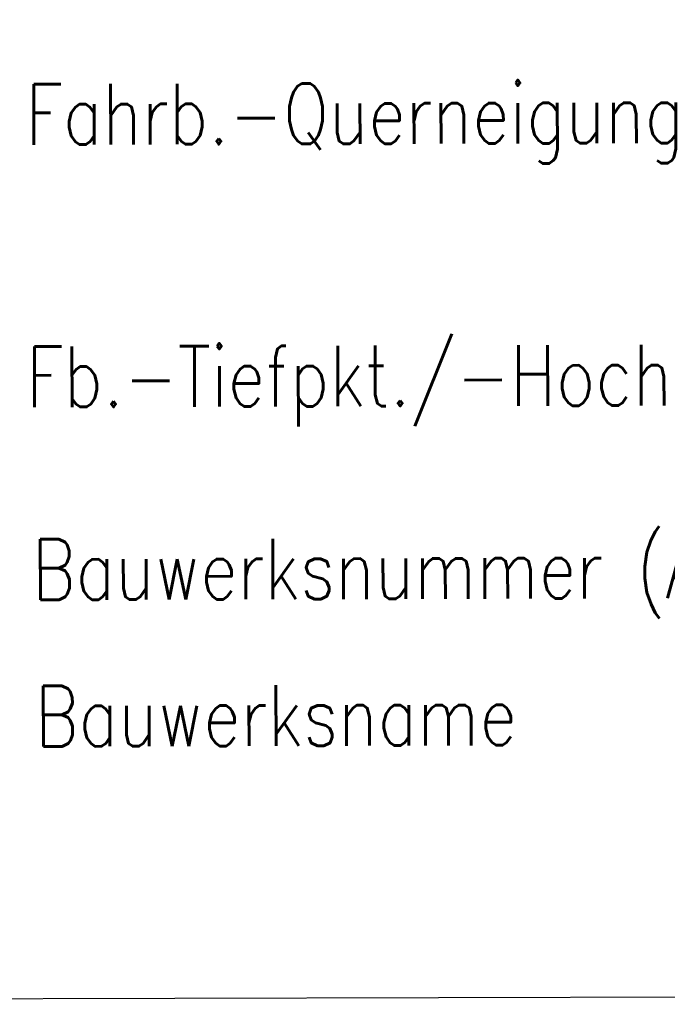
# Model space of a CAD drawing. Extents: x 0 to 1135, y 0 to 594.
# Tile 109 of 153: x 1096 to 1115, y 117 to 146. Entities that reach past the tile are written whole.
import ezdxf

# ---------------------------------------------------------------- set-up
doc = ezdxf.new("R2010")
doc.units = 0
doc.header["$LTSCALE"] = 2
doc.header["$MEASUREMENT"] = 0
doc.linetypes.add('AUSGEZOGEN', pattern=[0])
doc.layers.add('LEGENDE', color=7, linetype='AUSGEZOGEN')
doc.styles.add('ROMANS', font='romans.shx', dxfattribs={"width": 0.8})

msp = doc.modelspace()

# ---------------------------------------------------------------- linework, layer by layer
at = {"layer": 'LEGENDE'}
msp.add_lwpolyline([(1030.055, 117.194), (1124.066, 117.435), (1123.629, 287.584), (1029.618, 287.342)], close=True, dxfattribs=at)
msp.add_lwpolyline([(1030.055, 117.194), (1124.066, 117.435), (1123.629, 287.584), (1029.618, 287.342)], close=True, dxfattribs=at)

# ---------------------------------------------------------------- texts
at = {"layer": 'LEGENDE', "style": 'ROMANS', "width": 0.8}
for s, p in [('Fahrb.-Querneigung', (1096.136, 142.738)), ('Fahrb.-Querneigung', (1096.136, 142.738)), ('Fb.-Tiefpkt./-Hochpkt.', (1096.156, 134.94)), ('Fb.-Tiefpkt./-Hochpkt.', (1096.156, 134.94)), ('Bauwerksnummer (ASB)', (1096.326, 129.212)), ('Bauwerksnummer (ASB)', (1096.326, 129.212)), ('Bauwerksname', (1096.416, 124.855)), ('Bauwerksname', (1096.416, 124.855))]:
    msp.add_text(s, height=1.8, rotation=0.1472, dxfattribs=at).set_placement(p)

doc.saveas('drawing.dxf')
